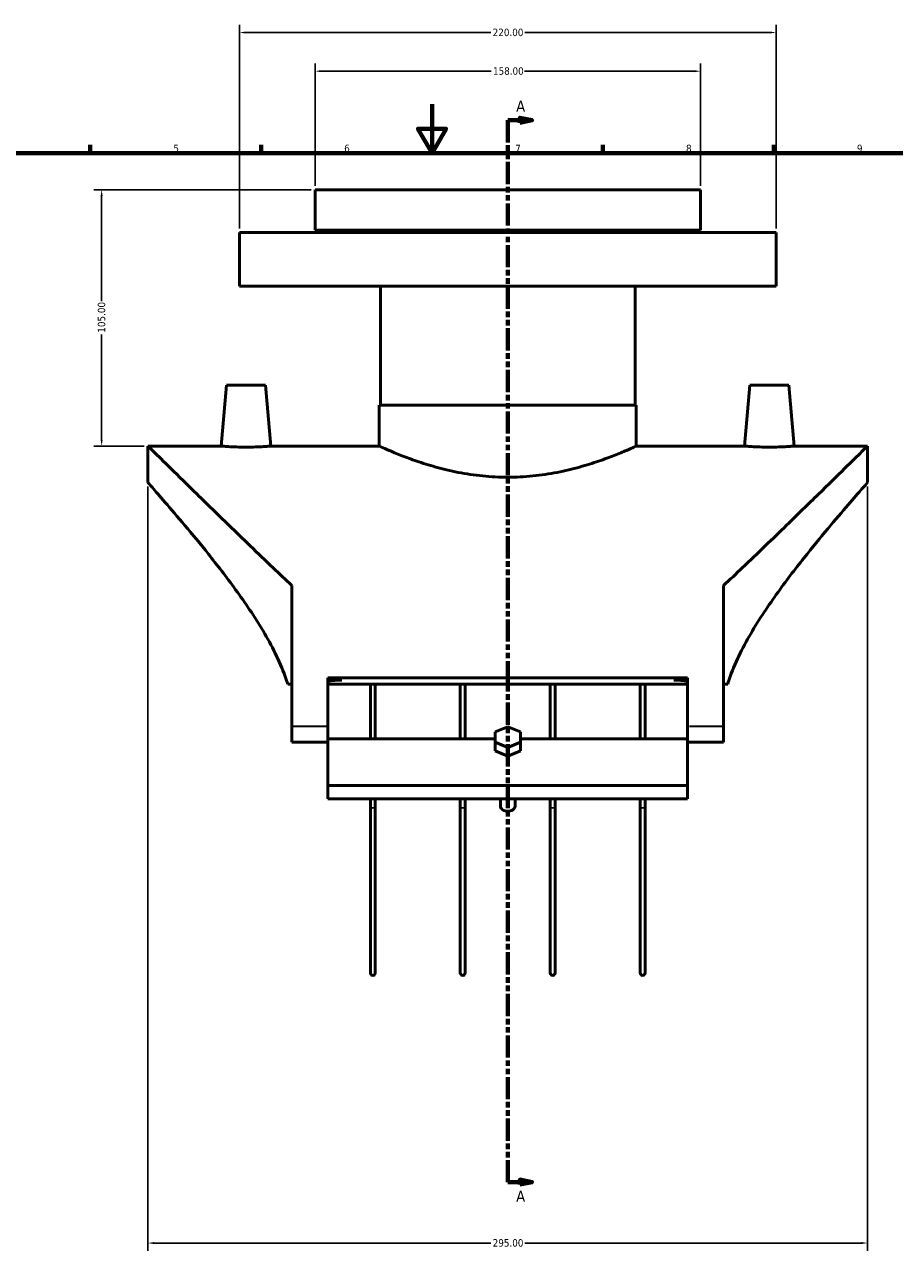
# Model space of a CAD drawing. Header units: millimetres. Extents: x -103 to 1023, y -302 to 1718.
# Tile 3 of 6: x 254 to 610, y 119 to 627. Entities that reach past the tile are written whole.
import ezdxf

# ---------------------------------------------------------------- set-up
doc = ezdxf.new("R2010")
doc.units = ezdxf.units.MM
doc.linetypes.add('DOUBLE_DASH_CHAIN', pattern=[1.2403, 0.6614, -0.0827, 0.1654, -0.0827, 0.1654, -0.0827])
for name, color, linetype, lineweight in [('Border (ANSI)', 7, 'Continuous', 70), ('Dimension (ANSI)', 7, 'Continuous', 25), ('Section Line (ANSI)', 7, 'DOUBLE_DASH_CHAIN', 70), ('Visible (ANSI)', 7, 'Continuous', 50), ('Visible Narrow (ANSI)', 7, 'Continuous', 35)]:
    doc.layers.add(name, color=color, linetype=linetype, lineweight=lineweight)
doc.styles.add('Label Text (ANSI)', font='tahoma.ttf')
doc.styles.add('Note Text (ANSI)', font='tahoma.ttf')
doc.dimstyles.new('Default - mm (ANSI)', dxfattribs={"dimtxt": 3.048, "dimasz": 2.5, "dimexe": 3.175, "dimexo": 1.6002, "dimgap": 0.8, "dimtad": 0, "dimtoh": 1, "dimrnd": 1e-08, "dimzin": 4, "dimdsep": 46, "dimtxsty": 'Note Text (ANSI)', "dimcen": 0.09, "dimdle": 10, "dimclrd": 256, "dimclre": 256, "dimclrt": 256, "dimadec": 1, "dimazin": 1, "dimtfac": 1, "dimtofl": 0, "dimtmove": 0, "dimatfit": 3, "dimfxl": 1, "dimtolj": 1, "dimtzin": 4, "dimlwd": -1, "dimlwe": -1, "dimarcsym": 0})

# ---------------------------------------------------------------- blocks, each defined once
blk = doc.blocks.new('Borders Default Border')
at = {"layer": 'Border (ANSI)'}
for p, q in [((280.33, 574), (280.33, 577.45)), ((350.42, 574), (350.42, 577.45)), ((490.58, 574), (490.58, 577.45)), ((560.67, 574), (560.67, 577.45))]:
    blk.add_line(p, q, dxfattribs=at)
at = {"layer": 'Border (ANSI)', "flags": 128}
for points in [[(420.5, 594), (420.5, 574), (414.73, 584), (426.27, 584), (420.5, 574)], [(20, 20), (20, 574), (821, 574), (821, 20), (20, 20)]]:
    blk.add_lwpolyline(points, dxfattribs=at)
at = {"layer": 'Border (ANSI)', "char_height": 3.05, "attachment_point": 7, "style": 'Note Text (ANSI)'}
for s, insert in [('5', (314.48, 574.34)), ('6', (384.49, 574.34)), ('7', (454.6, 574.4)), ('8', (524.63, 574.33)), ('9', (594.7, 574.34))]:
    blk.add_mtext(s, dxfattribs=dict(at, insert=insert))
blk = doc.blocks.new('2dTransSection0')
at = {"layer": 'Section Line (ANSI)', "linetype": 'DOUBLE_DASH_CHAIN', "ltscale": 13.748528}
blk.add_line((451.54, 587.47), (451.54, 152.21), dxfattribs=at)
at = {"layer": 'Section Line (ANSI)', "linetype": 'Continuous'}
for p, q in [((451.54, 587.47), (451.54, 578.52)), ((451.54, 587.47), (456.54, 587.47)), ((461.54, 587.47), (456.54, 588.47)), ((456.54, 588.47), (456.54, 586.47)), ((456.54, 587.47), (461.54, 587.47)), ((456.54, 586.47), (461.54, 587.47)), ((451.54, 161.16), (451.54, 152.21)), ((461.54, 152.21), (456.54, 153.21)), ((456.54, 153.21), (456.54, 151.21)), ((451.54, 152.21), (456.54, 152.21)), ((456.54, 152.21), (461.54, 152.21)), ((456.54, 151.21), (461.54, 152.21))]:
    blk.add_line(p, q, dxfattribs=at)
at = {"layer": 'Section Line (ANSI)', "linetype": 'Continuous', "flags": 128}
for points in [[(456.54, 586.47), (461.54, 587.47), (456.54, 588.47), (456.54, 586.47)], [(456.54, 151.21), (461.54, 152.21), (456.54, 153.21), (456.54, 151.21)]]:
    blk.add_lwpolyline(points, dxfattribs=at)
at = {"layer": 'Section Line (ANSI)'}
for points in [[(456.54, 586.47), (461.54, 587.47), (456.54, 588.47), (456.54, 586.47)], [(456.54, 151.21), (461.54, 152.21), (456.54, 153.21), (456.54, 151.21)]]:
    blk.add_solid(points, dxfattribs=at)
at = {"layer": 'Section Line (ANSI)', "char_height": 4.57, "attachment_point": 7, "style": 'Label Text (ANSI)'}
for insert in [(455.01, 590.97), (455.01, 144.14)]:
    blk.add_mtext('A', dxfattribs=dict(at, insert=insert))
blk = doc.blocks.new('*D8')
at = {"layer": 'Defpoints', "color": 0, "transparency": 16777216}
for p in [(304.04, 438.93), (599.04, 438.93), (599.04, 127.22)]:
    blk.add_point(p, dxfattribs=at)
at = {"layer": 'Dimension (ANSI)', "transparency": 16777216}
for p, q in [((304.04, 437.33), (304.04, 124.04)), ((599.04, 437.33), (599.04, 124.04)), ((306.54, 127.22), (444.58, 127.22)), ((596.54, 127.22), (458.5, 127.22))]:
    blk.add_line(p, q, dxfattribs=at)
for points in [[(306.54, 127.63), (306.54, 126.8), (304.04, 127.22)], [(596.54, 127.63), (596.54, 126.8), (599.04, 127.22)]]:
    blk.add_solid(points, dxfattribs=at)
at = {"layer": 'Dimension (ANSI)', "transparency": 16777216, "insert": (445.38, 128.81), "char_height": 3.048, "attachment_point": 1, "style": 'Note Text (ANSI)'}
blk.add_mtext('\\A1;295.00', dxfattribs=at)
blk = doc.blocks.new('*D18')
at = {"layer": 'Defpoints', "color": 0, "transparency": 16777216}
for p in [(285.06, 558.93), (372.54, 558.93), (304.04, 453.93)]:
    blk.add_point(p, dxfattribs=at)
at = {"layer": 'Dimension (ANSI)', "transparency": 16777216}
for p, q in [((370.94, 558.93), (281.88, 558.93)), ((285.06, 556.43), (285.06, 513.27)), ((285.06, 456.43), (285.06, 499.59)), ((302.44, 453.93), (281.88, 453.93))]:
    blk.add_line(p, q, dxfattribs=at)
for points in [[(284.64, 556.43), (285.47, 556.43), (285.06, 558.93)], [(284.64, 456.43), (285.47, 456.43), (285.06, 453.93)]]:
    blk.add_solid(points, dxfattribs=at)
at = {"layer": 'Dimension (ANSI)', "transparency": 16777216, "insert": (283.47, 500.39), "char_height": 3.048, "attachment_point": 1, "rotation": 90, "style": 'Note Text (ANSI)'}
blk.add_mtext('\\A1;105.00', dxfattribs=at)
blk = doc.blocks.new('*D19')
at = {"layer": 'Defpoints', "color": 0, "transparency": 16777216}
for p in [(561.54, 623.43), (341.54, 541.43), (561.54, 541.43)]:
    blk.add_point(p, dxfattribs=at)
at = {"layer": 'Dimension (ANSI)', "transparency": 16777216}
for p, q in [((341.54, 543.03), (341.54, 626.6)), ((561.54, 543.03), (561.54, 626.6)), ((344.04, 623.43), (444.58, 623.43)), ((559.04, 623.43), (458.5, 623.43))]:
    blk.add_line(p, q, dxfattribs=at)
for points in [[(344.04, 623.84), (344.04, 623.01), (341.54, 623.43)], [(559.04, 623.84), (559.04, 623.01), (561.54, 623.43)]]:
    blk.add_solid(points, dxfattribs=at)
at = {"layer": 'Dimension (ANSI)', "transparency": 16777216, "insert": (445.38, 625.01), "char_height": 3.048, "attachment_point": 1, "style": 'Note Text (ANSI)'}
blk.add_mtext('\\A1;220.00', dxfattribs=at)
blk = doc.blocks.new('*D20')
at = {"layer": 'Defpoints', "color": 0, "transparency": 16777216}
for p in [(530.54, 607.58), (372.54, 558.93), (530.54, 558.93)]:
    blk.add_point(p, dxfattribs=at)
at = {"layer": 'Dimension (ANSI)', "transparency": 16777216}
for p, q in [((372.54, 560.53), (372.54, 610.75)), ((530.54, 560.53), (530.54, 610.75)), ((375.04, 607.58), (444.7, 607.58)), ((528.04, 607.58), (458.38, 607.58))]:
    blk.add_line(p, q, dxfattribs=at)
for points in [[(375.04, 607.99), (375.04, 607.16), (372.54, 607.58)], [(528.04, 607.99), (528.04, 607.16), (530.54, 607.58)]]:
    blk.add_solid(points, dxfattribs=at)
at = {"layer": 'Dimension (ANSI)', "transparency": 16777216, "insert": (445.5, 609.17), "char_height": 3.048, "attachment_point": 1, "style": 'Note Text (ANSI)'}
blk.add_mtext('\\A1;158.00', dxfattribs=at)

msp = doc.modelspace()

# ---------------------------------------------------------------- linework, layer by layer
at = {"layer": 'Visible (ANSI)'}
for p, q in [((372.536, 558.927), (530.536, 558.927)), ((372.536, 558.927), (372.536, 542.427)), ((530.536, 558.927), (530.536, 542.427)), ((341.536, 541.427), (561.536, 541.427)), ((341.536, 541.427), (341.536, 519.427)), ((372.536, 542.427), (530.536, 542.427)), ((390.636, 542.427), (390.636, 541.427)), ((512.436, 542.427), (512.436, 541.427)), ((561.536, 541.427), (561.536, 519.427)), ((341.536, 519.427), (561.536, 519.427)), ((399.336, 519.427), (399.336, 470.677)), ((503.736, 519.427), (503.736, 470.677)), ((336.263, 478.927), (334.076, 453.927)), ((352.263, 478.927), (336.263, 478.927)), ((352.263, 478.927), (354.45, 453.927)), ((550.809, 478.927), (548.621, 453.927)), ((550.809, 478.927), (566.809, 478.927)), ((566.809, 478.927), (568.996, 453.927)), ((398.836, 470.677), (504.236, 470.677)), ((398.836, 470.677), (398.836, 453.927)), ((504.236, 470.677), (504.236, 453.927)), ((304.036, 438.927), (304.036, 453.927)), ((304.036, 453.927), (334.076, 453.927)), ((354.45, 453.927), (398.836, 453.927)), ((504.236, 453.927), (548.621, 453.927)), ((568.996, 453.927), (599.036, 453.927)), ((599.036, 438.927), (599.036, 453.927)), ((363.036, 396.739), (363.036, 338.927)), ((540.036, 338.927), (540.036, 396.739)), ((363.036, 356.292), (361.362, 356.292)), ((377.786, 358.897), (377.786, 338.927)), ((377.786, 358.897), (525.286, 358.897)), ((383.46, 357.985), (377.786, 357.985)), ((525.286, 356.292), (377.786, 356.292)), ((395.223, 356.292), (395.223, 333.916)), ((397.223, 333.916), (397.223, 356.292)), ((432.098, 356.292), (432.098, 333.916)), ((434.098, 333.916), (434.098, 356.292)), ((468.973, 356.292), (468.973, 333.916)), ((470.973, 333.916), (470.973, 356.292)), ((505.848, 356.292), (505.848, 333.916)), ((507.848, 333.916), (507.848, 356.292)), ((525.286, 357.985), (519.611, 357.985)), ((525.286, 338.927), (525.286, 358.897)), ((541.709, 356.292), (540.036, 356.292)), ((363.036, 338.927), (363.036, 332.597)), ((377.786, 338.927), (377.786, 333.9)), ((451.536, 338.882), (446.34, 336.761)), ((446.34, 336.761), (446.34, 332.518)), ((456.732, 336.761), (451.536, 338.882)), ((456.732, 332.518), (456.732, 336.761)), ((525.286, 333.9), (525.286, 338.927)), ((540.036, 332.597), (540.036, 338.927)), ((377.786, 332.597), (363.036, 332.597)), ((377.786, 333.916), (446.34, 333.916)), ((377.786, 333.9), (377.786, 314.716)), ((446.34, 332.518), (451.536, 330.397)), ((446.34, 328.983), (446.34, 332.518)), ((451.536, 330.397), (456.732, 332.518)), ((451.536, 326.862), (451.536, 330.397)), ((456.732, 333.916), (525.286, 333.916)), ((456.732, 332.518), (456.732, 328.983)), ((525.286, 314.716), (525.286, 333.9)), ((540.036, 332.597), (525.286, 332.597)), ((451.536, 326.862), (446.34, 328.983)), ((456.732, 328.983), (451.536, 326.862)), ((377.786, 314.716), (377.786, 309.334)), ((377.786, 314.716), (525.286, 314.716)), ((525.286, 309.334), (525.286, 314.716)), ((377.786, 309.334), (525.286, 309.334)), ((395.223, 309.334), (395.223, 305.957)), ((395.223, 305.957), (395.223, 237.927)), ((397.223, 305.957), (397.223, 309.334)), ((397.223, 237.927), (397.223, 305.957)), ((432.098, 309.334), (432.098, 305.957)), ((432.098, 305.957), (432.098, 237.927)), ((434.098, 305.957), (434.098, 309.334)), ((434.098, 237.927), (434.098, 305.957)), ((448.536, 306.355), (448.536, 309.334)), ((454.536, 306.355), (454.536, 309.334)), ((468.973, 309.334), (468.973, 305.957)), ((468.973, 305.957), (468.973, 237.927)), ((470.973, 305.957), (470.973, 309.334)), ((470.973, 237.927), (470.973, 305.957)), ((505.848, 309.334), (505.848, 305.957)), ((505.848, 305.957), (505.848, 237.927)), ((507.848, 305.957), (507.848, 309.334)), ((507.848, 237.927), (507.848, 305.957))]:
    msp.add_line(p, q, dxfattribs=at)
for centre in [(396.223, 237.927), (433.098, 237.927), (469.973, 237.927), (506.848, 237.927)]:
    msp.add_arc(centre, 1, 180, 0, dxfattribs=at)
for centre, major_axis, ratio, start_param, end_param in [((417.289, 338.927), (-113.253, 0), 0.176327, 5.211952, 5.2288641), ((417.289, 338.927), (-113.253, 0), 0.176327, 5.0157166, 5.068682), ((485.783, 338.927), (113.253, 0), 0.176327, 1.2145033, 1.2674687), ((485.783, 338.927), (113.253, 0), 0.176327, 1.0543212, 1.0712333), ((451.536, 306.355), (-3, 0), 0.7071068, 0, 3.1415927)]:
    msp.add_ellipse(centre, major_axis=major_axis, ratio=ratio, start_param=start_param, end_param=end_param, dxfattribs=at)
for points, knots in [([(363.036, 396.739), (360.452, 399.164), (357.892, 401.587), (348.969, 410.079), (342.825, 416.01), (332.669, 425.864), (328.223, 430.2), (320.124, 438.119), (316.472, 441.702), (310.439, 447.626), (308.052, 449.974), (304.85, 453.125), (304.036, 453.927), (304.036, 453.927)], [7.534225, 7.534225, 7.534225, 7.534225, 8.6722225, 8.6722225, 11.5629634, 11.5629634, 13.8975385, 13.8975385, 16.2321136, 16.2321136, 18.5666887, 18.5666887, 20.9012638, 20.9012638, 20.9012638, 20.9012638]), ([(344.263, 453.472), (342.98, 453.472), (341.613, 453.496), (339.1, 453.582), (337.955, 453.643), (336.149, 453.757), (335.367, 453.818), (334.331, 453.904), (334.076, 453.927), (334.076, 453.927)], [0, 0, 0, 0, 0.3848811, 0.3848811, 0.7697623, 0.7697623, 1.1542982, 1.1542982, 1.5388342, 1.5388342, 1.5388342, 1.5388342]), ([(354.45, 453.927), (354.45, 453.927), (354.196, 453.904), (353.159, 453.818), (352.378, 453.757), (350.572, 453.643), (349.426, 453.582), (346.913, 453.496), (345.546, 453.472), (344.263, 453.472)], [4.6165025, 4.6165025, 4.6165025, 4.6165025, 5.0010384, 5.0010384, 5.3855743, 5.3855743, 5.7704555, 5.7704555, 6.1553366, 6.1553366, 6.1553366, 6.1553366]), ([(504.236, 453.927), (504.236, 453.927), (503.909, 453.776), (502.551, 453.163), (501.52, 452.702), (498.814, 451.539), (497.138, 450.839), (493.286, 449.325), (491.11, 448.514), (486.486, 446.93), (483.872, 446.099), (478.168, 444.518), (475.078, 443.77), (468.606, 442.508), (465.217, 441.997), (458.365, 441.313), (454.903, 441.141), (448.169, 441.141), (444.706, 441.313), (437.855, 441.997), (434.466, 442.508), (427.993, 443.77), (424.904, 444.518), (419.2, 446.099), (416.585, 446.93), (411.962, 448.514), (409.786, 449.325), (405.934, 450.839), (404.257, 451.539), (401.552, 452.702), (400.521, 453.163), (399.163, 453.776), (398.836, 453.927), (398.836, 453.927)], [8.073738, 8.073738, 8.073738, 8.073738, 9.0820263, 9.0820263, 10.0903146, 10.0903146, 11.0986029, 11.0986029, 12.1068912, 12.1068912, 13.1170374, 13.1170374, 14.1271836, 14.1271836, 15.1373297, 15.1373297, 16.1474759, 16.1474759, 17.1576221, 17.1576221, 18.1677683, 18.1677683, 19.1779145, 19.1779145, 20.1880607, 20.1880607, 21.196349, 21.196349, 22.2046373, 22.2046373, 23.2129256, 23.2129256, 24.2212139, 24.2212139, 24.2212139, 24.2212139]), ([(599.036, 453.927), (599.036, 453.927), (598.222, 453.125), (595.019, 449.974), (592.633, 447.626), (586.6, 441.702), (582.948, 438.119), (574.848, 430.2), (570.402, 425.864), (560.247, 416.01), (554.103, 410.079), (545.18, 401.587), (542.62, 399.164), (540.036, 396.739)], [-20.9012638, -20.9012638, -20.9012638, -20.9012638, -18.5666887, -18.5666887, -16.2321136, -16.2321136, -13.8975385, -13.8975385, -11.5629634, -11.5629634, -8.6722225, -8.6722225, -7.534225, -7.534225, -7.534225, -7.534225]), ([(568.996, 453.927), (568.996, 453.927), (568.741, 453.904), (567.705, 453.818), (566.923, 453.757), (565.117, 453.643), (563.972, 453.582), (561.459, 453.496), (560.092, 453.472), (557.526, 453.472), (556.158, 453.496), (553.645, 453.582), (552.5, 453.643), (550.694, 453.757), (549.912, 453.818), (548.876, 453.904), (548.621, 453.927), (548.621, 453.927)], [1.5388342, 1.5388342, 1.5388342, 1.5388342, 1.9233701, 1.9233701, 2.307906, 2.307906, 2.6927872, 2.6927872, 3.0776683, 3.0776683, 3.4625494, 3.4625494, 3.8474306, 3.8474306, 4.2319665, 4.2319665, 4.6165025, 4.6165025, 4.6165025, 4.6165025]), ([(304.036, 438.927), (304.036, 438.927), (304.645, 438.239), (307.06, 435.491), (308.865, 433.432), (313.419, 428.171), (316.172, 424.963), (322.221, 417.765), (325.516, 413.775), (332.347, 405.229), (336.159, 400.32), (343.84, 389.739), (347.711, 384.07), (354.777, 372.16), (357.972, 365.931), (360.687, 358.381), (361.037, 357.341), (361.362, 356.292)], [16.6590564, 16.6590564, 16.6590564, 16.6590564, 18.6750453, 18.6750453, 20.6910342, 20.6910342, 22.7070231, 22.7070231, 24.723012, 24.723012, 26.8717872, 26.8717872, 29.0205624, 29.0205624, 31.1693375, 31.1693375, 31.5101525, 31.5101525, 31.5101525, 31.5101525]), ([(541.709, 356.292), (542.035, 357.341), (542.385, 358.381), (545.099, 365.931), (548.294, 372.16), (555.361, 384.07), (559.232, 389.739), (566.913, 400.32), (570.725, 405.229), (577.555, 413.775), (580.851, 417.765), (586.9, 424.963), (589.652, 428.171), (594.206, 433.432), (596.012, 435.491), (598.427, 438.239), (599.036, 438.927), (599.036, 438.927)], [35.1260729, 35.1260729, 35.1260729, 35.1260729, 35.4668879, 35.4668879, 37.6156631, 37.6156631, 39.7644382, 39.7644382, 41.9132134, 41.9132134, 43.9292023, 43.9292023, 45.9451913, 45.9451913, 47.9611802, 47.9611802, 49.9771691, 49.9771691, 49.9771691, 49.9771691]), ([(452.04, 314.717), (451.872, 314.681), (451.703, 314.662), (451.536, 314.662), (451.369, 314.662), (451.199, 314.681), (451.032, 314.717)], [1.82148751, 1.82148751, 1.82148751, 1.82148751, 1.87156378, 1.87156378, 1.87156378, 1.92164006, 1.92164006, 1.92164006, 1.92164006])]:
    msp.add_open_spline(points, degree=3, knots=knots, dxfattribs=at)
at = {"layer": 'Visible Narrow (ANSI)'}
for p, q in [((377.048, 338.927), (363.773, 338.927)), ((539.298, 338.927), (526.023, 338.927))]:
    msp.add_line(p, q, dxfattribs=at)
for centre, major_axis, start_param, end_param in [((396.223, 305.957), (1, 0), 3.2986723, 6.1261057), ((433.098, 305.957), (1, 0), 3.2986723, 6.1261057), ((469.973, 305.957), (-1, 0), 0.1570796, 2.984513), ((506.848, 305.957), (-1, 0), 0.1570796, 2.984513)]:
    msp.add_ellipse(centre, major_axis=major_axis, ratio=0.3264435, start_param=start_param, end_param=end_param, dxfattribs=at)

# ---------------------------------------------------------------- block references
msp.add_blockref('Borders Default Border', (0, 0))
at = {"layer": 'Section Line (ANSI)'}
msp.add_blockref('2dTransSection0', (0, 0), dxfattribs=at)

# ---------------------------------------------------------------- dimensions: what is measured, and where the dimension line sits
at = {"layer": 'Dimension (ANSI)'}
for base, p1, p2, angle, picture, middle in [((561.536, 623.427), (341.536, 541.427), (561.536, 541.427), 180, '*D19', (451.536, 623.427)), ((530.536, 607.578), (372.536, 558.927), (530.536, 558.927), 180, '*D20', (451.536, 607.578)), ((285.056, 558.927), (304.036, 453.927), (372.536, 558.927), 90, '*D18', (285.056, 506.427))]:
    dim = msp.add_linear_dim(base=base, p1=p1, p2=p2, angle=angle, dimstyle='Default - mm (ANSI)', override={"dimgap": 0.8, "dimtoh": 0, "dimdec": 2, "dimtol": 0, "dimlim": 0, "dimtp": 0, "dimtm": 0, "dimtdec": 2, "dimatfit": 1}, dxfattribs=at)
    dim.commit()
    dim.dimension.update_dxf_attribs({"geometry": picture, "text_midpoint": middle, "dimtype": 160})
dim = msp.add_linear_dim(base=(599.036, 127.218), p1=(304.036, 438.927), p2=(599.036, 438.927), dimstyle='Default - mm (ANSI)', override={"dimgap": 0.8, "dimtoh": 0, "dimdec": 2, "dimtol": 0, "dimlim": 0, "dimtp": 0, "dimtm": 0, "dimtdec": 2, "dimatfit": 1}, dxfattribs=at)
dim.commit()
dim.dimension.update_dxf_attribs({"geometry": '*D8', "text_midpoint": (451.536, 127.218), "dimtype": 160})

doc.saveas('drawing.dxf')
